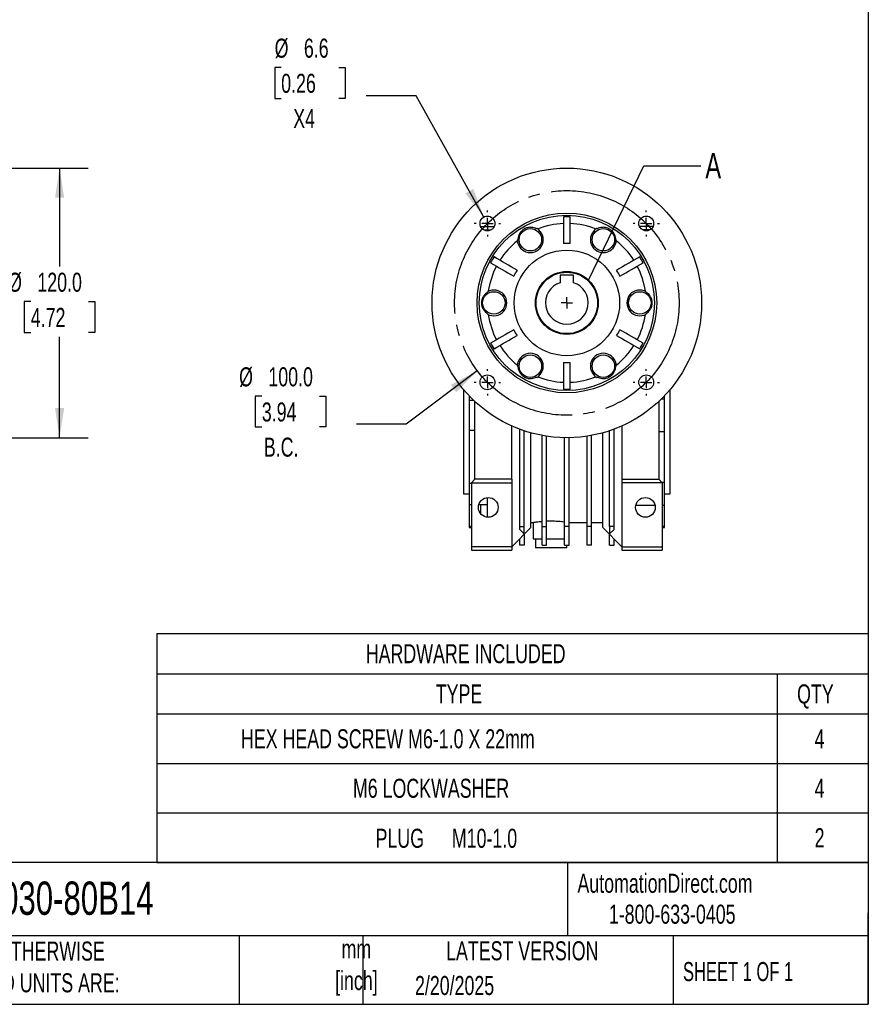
# Model space of a CAD drawing. Header units: millimetres. Extents: x 25 to 1092, y 25 to 838.
# Tile 4 of 11: x 714 to 1092, y 25 to 464. Entities that reach past the tile are written whole.
import ezdxf

# ---------------------------------------------------------------- set-up
doc = ezdxf.new("R2010")
doc.units = ezdxf.units.MM
doc.header["$LTSCALE"] = 4
doc.linetypes.add('SLD-Center', pattern=[19.05, 15.24, -1.27, 1.27, -1.27])
doc.linetypes.add('SLD-Solid', pattern=[0])
doc.layers.add('CENTER', color=40, linetype='SLD-Center')
doc.layers.add('DIMENSIONS', color=140, linetype='SLD-Solid', lineweight=25)
doc.layers.add('TEXT', color=140, linetype='SLD-Solid', lineweight=25)
doc.styles.add('SLDTEXTSTYLE0', font='TXT', dxfattribs={"width": 0.7})
doc.styles.add('SLDTEXTSTYLE1', font='TXT', dxfattribs={"width": 0.65})
doc.dimstyles.new('SLDDIMSTYLE1', dxfattribs={"dimtxt": 8.632031, "dimasz": 13.208, "dimexe": 0, "dimexo": 0.0625, "dimgap": 2.158008, "dimtad": 0, "dimtih": 1, "dimtoh": 1, "dimrnd": 1e-09, "dimzin": 4, "dimdsep": 46, "dimtxsty": 'SLDTEXTSTYLE0', "dimsah": 1, "dimcen": 0, "dimadec": 0, "dimazin": 1, "dimtfac": 1, "dimtofl": 0, "dimtmove": 0, "dimatfit": 3, "dimfxl": 0, "dimfrac": 2, "dimtolj": 1, "dimtzin": 12, "dimarcsym": 0})
doc.dimstyles.new('SLDDIMSTYLE3', dxfattribs={"dimtxt": 8.632031, "dimasz": 13.208, "dimexe": 0, "dimexo": 0.0625, "dimgap": 2.158008, "dimtad": 0, "dimtih": 1, "dimtoh": 1, "dimrnd": 1e-09, "dimzin": 4, "dimdsep": 46, "dimtxsty": 'SLDTEXTSTYLE0', "dimsah": 1, "dimcen": 0.09, "dimadec": 0, "dimazin": 1, "dimtfac": 1, "dimtofl": 0, "dimtmove": 0, "dimatfit": 3, "dimfxl": 0, "dimfrac": 2, "dimtolj": 1, "dimtzin": 12, "dimarcsym": 0})
doc.dimstyles.new('SLDDIMSTYLE5', dxfattribs={"dimtxt": 0.18, "dimasz": 13.208, "dimexe": 0, "dimexo": 0.0625, "dimgap": 0, "dimtad": 0, "dimtih": 1, "dimtoh": 1, "dimdec": 0, "dimrnd": 1e-09, "dimzin": 0, "dimdsep": 46, "dimtxsty": 'Standard', "dimblk1": 'NONE', "dimblk2": 'NONE', "dimsah": 1, "dimcen": 0.09, "dimadec": 0, "dimazin": 0, "dimtfac": 13.208, "dimtdec": 0, "dimtofl": 0, "dimtmove": 0, "dimatfit": 3, "dimldrblk": 'NONE', "dimfxl": 0, "dimfrac": 2, "dimtolj": 1, "dimtzin": 0, "dimarcsym": 0})
doc.dimstyles.new('SLDDIMSTYLE6', dxfattribs={"dimtxt": 8.632031, "dimasz": 13.208, "dimexe": 0, "dimexo": 0.0625, "dimgap": 2.158008, "dimtad": 0, "dimtih": 1, "dimtoh": 1, "dimrnd": 1e-09, "dimzin": 12, "dimdsep": 46, "dimtxsty": 'SLDTEXTSTYLE0', "dimsah": 1, "dimcen": 0, "dimadec": 0, "dimazin": 3, "dimtfac": 1, "dimtofl": 0, "dimtmove": 0, "dimatfit": 3, "dimfxl": 0, "dimfrac": 2, "dimtolj": 1, "dimtzin": 12, "dimarcsym": 0})

# ---------------------------------------------------------------- blocks, each defined once
blk = doc.blocks.new('SW_TABLEANNOTATION_0')
at = {"layer": 'TEXT', "color": 0}
for p, q in [((0, 0), (0, -17.91)), ((0, 0), (276.11, 0)), ((276.11, 0), (316.72, 0)), ((316.72, 0), (316.72, -17.91)), ((0, -17.91), (0, -35.82)), ((0, -17.91), (276.11, -17.91)), ((276.11, -17.91), (276.11, -35.82)), ((276.11, -17.91), (316.72, -17.91)), ((316.72, -17.91), (316.72, -35.82)), ((0, -35.82), (0, -57.84)), ((0, -35.82), (276.11, -35.82)), ((276.11, -35.82), (276.11, -57.84)), ((276.11, -35.82), (316.72, -35.82)), ((316.72, -35.82), (316.72, -57.84)), ((0, -57.84), (0, -79.86)), ((0, -57.84), (276.11, -57.84)), ((276.11, -57.84), (276.11, -79.86)), ((276.11, -57.84), (316.72, -57.84)), ((316.72, -57.84), (316.72, -79.86)), ((0, -79.86), (0, -101.88)), ((0, -79.86), (276.11, -79.86)), ((276.11, -79.86), (276.11, -101.88)), ((276.11, -79.86), (316.72, -79.86)), ((316.72, -79.86), (316.72, -101.88)), ((0, -101.88), (276.11, -101.88)), ((276.11, -101.88), (316.72, -101.88))]:
    blk.add_line(p, q, dxfattribs=at)
at = {"layer": 'TEXT', "color": 0, "attachment_point": 1, "style": 'SLDTEXTSTYLE0'}
for s, insert, char_height in [('HARDWARE INCLUDED', (92.97, -4.75), 8.4667), ('TYPE', (124.13, -22.66), 8.467), ('QTY', (285.01, -22.66), 8.467), ('HEX HEAD SCREW M6-1.0 X 22mm', (37.4, -42.63), 8.4667), ('4', (292.82, -42.63), 8.47), ('M6 LOCKWASHER', (87.25, -64.65), 8.4667), ('4', (292.82, -64.65), 8.47), ('PLUG', (97.33, -86.9), 8.467), ('M10-1.0', (131.3, -86.9), 8.467), ('2', (292.82, -86.67), 8.47)]:
    blk.add_mtext(s, dxfattribs=dict(at, insert=insert, char_height=char_height))
blk = doc.blocks.new('_D_9')
at = {"layer": 'DIMENSIONS'}
for p, q in [((625.29, 397.56), (744.91, 397.56)), ((732.21, 397.56), (732.21, 353.82)), ((719.38, 338.16), (716.48, 338.16)), ((716.48, 338.16), (716.48, 324.45)), ((745.03, 338.16), (747.93, 338.16)), ((747.93, 338.16), (747.93, 324.45)), ((716.48, 324.45), (719.38, 324.45)), ((747.93, 324.45), (745.03, 324.45)), ((732.21, 277.56), (732.21, 322.51)), ((625.29, 277.56), (744.91, 277.56))]:
    blk.add_line(p, q, dxfattribs=at)
for points in [[(732.21, 397.56), (730.17, 384.36), (734.24, 384.36)], [(732.21, 277.56), (734.24, 290.77), (730.17, 290.77)]]:
    blk.add_solid(points, dxfattribs=at)
at = {"layer": 'DIMENSIONS', "char_height": 8.467, "attachment_point": 1, "style": 'SLDTEXTSTYLE0'}
for s, insert in [('%%c', (709.27, 351.01)), ('120.0', (722.31, 351.01)), ('4.72', (719.38, 335.36))]:
    blk.add_mtext(s, dxfattribs=dict(at, insert=insert))
blk = doc.blocks.new('_D_12')
at = {"layer": 'DIMENSIONS'}
for p, q in [((918.17, 307.41), (886.58, 283.53)), ((822.25, 296.07), (819.35, 296.07)), ((819.35, 296.07), (819.35, 282.35)), ((847.9, 296.07), (850.79, 296.07)), ((850.79, 296.07), (850.79, 282.35)), ((819.35, 282.35), (822.25, 282.35)), ((850.79, 282.35), (847.9, 282.35)), ((886.58, 283.53), (864.35, 283.53))]:
    blk.add_line(p, q, dxfattribs=at)
blk.add_solid([(918.17, 307.41), (906.41, 301.07), (908.86, 297.83)], dxfattribs=at)
at = {"layer": 'DIMENSIONS', "char_height": 8.467, "attachment_point": 1, "style": 'SLDTEXTSTYLE0'}
for s, insert in [('%%c', (812.14, 308.91)), ('100.0', (825.17, 308.91)), ('3.94', (822.25, 293.26)), ('B.C.', (823.15, 277.61))]:
    blk.add_mtext(s, dxfattribs=dict(at, insert=insert))
blk = doc.blocks.new('_D_13')
at = {"layer": 'DIMENSIONS'}
for p, q in [((830.87, 442.34), (827.97, 442.34)), ((827.97, 442.34), (827.97, 428.62)), ((856.52, 442.34), (859.42, 442.34)), ((859.42, 442.34), (859.42, 428.62)), ((890.9, 429.8), (868.67, 429.8)), ((921.09, 375.8), (890.9, 429.8)), ((827.97, 428.62), (830.87, 428.62)), ((859.42, 428.62), (856.52, 428.62))]:
    blk.add_line(p, q, dxfattribs=at)
blk.add_solid([(921.09, 375.8), (916.42, 388.32), (912.87, 386.34)], dxfattribs=at)
at = {"layer": 'DIMENSIONS', "char_height": 8.467, "attachment_point": 1, "style": 'SLDTEXTSTYLE0'}
for s, insert in [('%%c', (827.95, 455.19)), ('6.6', (840.98, 455.19)), ('0.26', (830.87, 439.54)), ('X4', (836.24, 423.88))]:
    blk.add_mtext(s, dxfattribs=dict(at, insert=insert))
blk = doc.blocks.new('SW_CENTERMARKSYMBOL_1')
at = {"layer": 'CENTER', "color": 0}
for q in [(-2.54, 0), (0, 2.54), (0, -2.54), (2.54, 0)]:
    blk.add_line((0, 0), q, dxfattribs=at)
blk = doc.blocks.new('SW_CENTERMARKSYMBOL_2')
at = {"layer": 'CENTER', "color": 0}
for p, q in [((0, 5.08), (0, 5.84)), ((-5.08, 0), (-5.84, 0)), ((0, 0), (-2.54, 0)), ((0, 0), (0, 2.54)), ((0, 0), (0, -2.54)), ((0, 0), (2.54, 0)), ((5.08, 0), (5.84, 0)), ((0, -5.08), (0, -5.84))]:
    blk.add_line(p, q, dxfattribs=at)
blk = doc.blocks.new('SW_CENTERMARKSYMBOL_3')
at = {"layer": 'CENTER', "color": 0}
for p, q in [((0, 5.08), (0, 5.84)), ((-5.08, 0), (-5.84, 0)), ((0, 0), (-2.54, 0)), ((0, 0), (0, 2.54)), ((0, 0), (0, -2.54)), ((0, 0), (2.54, 0)), ((5.08, 0), (5.84, 0)), ((0, -5.08), (0, -5.84))]:
    blk.add_line(p, q, dxfattribs=at)
blk = doc.blocks.new('SW_CENTERMARKSYMBOL_4')
at = {"layer": 'CENTER', "color": 0}
for p, q in [((0, 5.08), (0, 5.84)), ((-5.08, 0), (-5.84, 0)), ((0, 0), (-2.54, 0)), ((0, 0), (0, 2.54)), ((0, 0), (0, -2.54)), ((0, 0), (2.54, 0)), ((5.08, 0), (5.84, 0)), ((0, -5.08), (0, -5.84))]:
    blk.add_line(p, q, dxfattribs=at)
blk = doc.blocks.new('SW_CENTERMARKSYMBOL_5')
at = {"layer": 'CENTER', "color": 0}
for p, q in [((0, 5.08), (0, 5.84)), ((-5.08, 0), (-5.84, 0)), ((0, 0), (-2.54, 0)), ((0, 0), (0, 2.54)), ((0, 0), (0, -2.54)), ((0, 0), (2.54, 0)), ((5.08, 0), (5.84, 0)), ((0, -5.08), (0, -5.84))]:
    blk.add_line(p, q, dxfattribs=at)
blk = doc.blocks.new('_None')

msp = doc.modelspace()

# ---------------------------------------------------------------- linework, layer by layer
for p, q in [((956.557, 375.903), (956.557, 375.874)), ((959.557, 375.874), (959.557, 375.903)), ((919.693, 371.564), (925.71, 371.564)), ((921.047, 370.064), (924.356, 370.064)), ((996.421, 371.564), (990.403, 371.564)), ((995.067, 370.064), (991.758, 370.064)), ((924.105, 355.434), (924.13, 355.42)), ((925.63, 358.018), (925.605, 358.032)), ((990.509, 358.032), (990.484, 358.018)), ((991.984, 355.42), (992.009, 355.434)), ((961.057, 349.864), (955.057, 349.864)), ((955.057, 349.864), (955.057, 346.578)), ((961.057, 346.578), (961.057, 349.864)), ((924.13, 319.708), (924.105, 319.694)), ((925.605, 317.096), (925.63, 317.11)), ((990.484, 317.11), (990.509, 317.096)), ((992.009, 319.694), (991.984, 319.708)), ((912.057, 299.042), (912.057, 252.564)), ((956.557, 299.254), (956.557, 299.226)), ((959.557, 299.226), (959.557, 299.254)), ((1004.057, 252.564), (1004.057, 299.042)), ((914.557, 296.239), (914.557, 294.191)), ((914.557, 294.191), (914.557, 280.938)), ((916.599, 294.191), (914.557, 294.191)), ((917.057, 259.064), (917.057, 293.758)), ((999.057, 293.758), (999.057, 259.064)), ((1001.557, 294.717), (1000.058, 294.717)), ((1001.557, 294.717), (1001.557, 296.239)), ((1001.557, 280.411), (1001.557, 294.717)), ((914.557, 280.938), (917.057, 280.938)), ((914.557, 280.938), (914.557, 257.207)), ((933.557, 259.064), (933.557, 282.794)), ((937.057, 238.009), (937.057, 281.359)), ((939.057, 238.009), (939.057, 280.652)), ((977.057, 238.009), (977.057, 280.652)), ((979.057, 238.009), (979.057, 281.359)), ((982.557, 282.794), (982.557, 259.064)), ((942.057, 237.564), (942.057, 279.737)), ((947.057, 238.009), (947.057, 278.581)), ((949.057, 238.009), (949.057, 278.243)), ((957.057, 238.009), (957.057, 277.573)), ((959.057, 238.009), (959.057, 277.573)), ((967.057, 238.009), (967.057, 278.243)), ((969.057, 238.009), (969.057, 278.581)), ((974.057, 237.564), (974.057, 279.737)), ((999.057, 280.411), (1001.557, 280.411)), ((1001.557, 257.63), (1001.557, 280.411)), ((915.557, 257.564), (917.057, 259.064)), ((933.557, 259.064), (917.057, 259.064)), ((933.557, 259.064), (933.557, 257.564)), ((982.557, 259.064), (982.557, 257.564)), ((982.557, 259.064), (999.057, 259.064)), ((999.057, 259.064), (1000.557, 257.564)), ((915.557, 257.207), (914.557, 257.207)), ((914.557, 257.207), (914.557, 247.835)), ((915.557, 257.564), (933.557, 257.564)), ((915.557, 257.564), (915.557, 229.064)), ((933.557, 257.564), (933.557, 229.064)), ((982.557, 257.564), (982.557, 229.064)), ((1000.557, 257.564), (982.557, 257.564)), ((1001.557, 257.63), (1000.491, 257.63)), ((1000.557, 257.564), (1000.557, 229.064)), ((1001.557, 247.515), (1001.557, 257.63)), ((912.057, 252.564), (914.557, 252.564)), ((922.557, 250.936), (922.557, 242.193)), ((1001.557, 252.564), (1004.057, 252.564)), ((914.557, 247.835), (915.557, 247.835)), ((914.557, 247.835), (914.557, 238.005)), ((918.844, 247.835), (922.557, 247.835)), ((919.557, 247.835), (919.557, 243.898)), ((988.761, 247.515), (997.353, 247.515)), ((1000.557, 247.515), (1001.557, 247.515)), ((1001.557, 238.079), (1001.557, 247.515)), ((915.557, 238.005), (914.557, 238.005)), ((914.557, 238.005), (914.557, 237.564)), ((914.557, 237.564), (915.557, 237.564)), ((933.557, 229.064), (942.057, 237.564)), ((937.057, 238.009), (939.057, 238.009)), ((937.057, 236.788), (937.057, 238.009)), ((937.057, 236.788), (939.057, 234.857)), ((939.057, 234.857), (939.057, 238.009)), ((942.057, 239.864), (943.057, 239.864)), ((943.057, 239.864), (943.057, 232.564)), ((947.057, 238.009), (949.057, 238.009)), ((947.057, 229.714), (947.057, 238.009)), ((949.057, 229.714), (949.057, 238.009)), ((959.057, 238.009), (957.057, 238.009)), ((957.057, 229.714), (957.057, 238.009)), ((959.057, 239.864), (967.057, 239.864)), ((959.057, 229.714), (959.057, 238.009)), ((969.057, 238.009), (967.057, 238.009)), ((967.057, 229.714), (967.057, 238.009)), ((969.057, 239.864), (974.057, 239.864)), ((969.057, 229.714), (969.057, 238.009)), ((982.557, 229.064), (974.057, 237.564)), ((979.057, 238.009), (977.057, 238.009)), ((977.057, 238.009), (977.057, 234.857)), ((977.057, 234.857), (979.057, 236.788)), ((979.057, 236.788), (979.057, 238.009)), ((1001.557, 238.079), (1000.557, 238.079)), ((1000.557, 237.564), (1001.557, 237.564)), ((1001.557, 237.564), (1001.557, 238.079)), ((937.057, 229.714), (937.057, 232.564)), ((939.057, 234.564), (939.057, 229.714)), ((943.057, 232.564), (947.057, 232.564)), ((944.057, 232.564), (944.057, 228.564)), ((949.057, 232.564), (957.057, 232.564)), ((977.057, 229.714), (977.057, 234.564)), ((979.057, 229.714), (979.057, 232.564)), ((933.557, 229.064), (915.557, 229.064)), ((915.557, 229.064), (915.557, 227.564)), ((933.557, 229.064), (933.557, 227.564)), ((939.057, 229.714), (937.057, 229.714)), ((956.917, 228.564), (944.057, 228.564)), ((947.057, 229.714), (949.057, 229.714)), ((958.057, 228.564), (956.917, 228.564)), ((957.057, 229.714), (959.057, 229.714)), ((958.057, 228.564), (958.057, 229.714)), ((969.057, 229.714), (967.057, 229.714)), ((977.057, 229.714), (979.057, 229.714)), ((982.557, 229.064), (982.557, 227.564)), ((982.557, 229.064), (1000.557, 229.064)), ((1000.557, 229.064), (1000.557, 227.564)), ((915.557, 227.564), (933.557, 227.564)), ((982.557, 227.564), (1000.557, 227.564))]:
    msp.add_line(p, q)
for centre, radius in [((958.057, 337.564), 60), ((958.057, 337.564), 40), ((958.057, 337.564), 38.99), ((922.702, 372.92), 3.3), ((993.412, 372.92), 3.3), ((941.807, 365.71), 5), ((974.307, 365.71), 5), ((958.057, 337.564), 23.5), ((958.057, 337.564), 14), ((925.557, 337.564), 5), ((990.557, 337.564), 5), ((941.807, 309.418), 5), ((974.307, 309.418), 5), ((922.702, 302.209), 3.3), ((993.412, 302.209), 3.3), ((923.057, 246.564), 4.4), ((993.057, 246.564), 4.4)]:
    msp.add_circle(centre, radius)
for centre, radius, start, end in [((958.057, 337.564), 35.35, 92.43195, 111.55056), ((958.057, 337.564), 38.368, 87.75942, 92.24058), ((958.057, 337.564), 38.339, 87.75777, 92.24223), ((958.057, 337.564), 35.35, 68.44944, 87.56805), ((941.807, 365.71), 5.75, 180.12343, 59.87657), ((958.057, 337.564), 35.714, 111.97505, 112.48862), ((974.307, 365.71), 5.75, 120.12343, 359.87657), ((958.057, 337.564), 35.714, 67.51138, 68.02495), ((958.057, 337.564), 35.35, 128.44944, 147.56805), ((958.057, 337.564), 35.714, 127.51138, 128.02495), ((958.057, 337.564), 26.5, 86.75511, 93.24489), ((958.057, 337.564), 35.714, 51.97505, 52.48862), ((958.057, 337.564), 35.35, 32.43195, 51.55056), ((958.057, 337.564), 38.368, 147.75942, 152.24058), ((958.057, 337.564), 38.339, 147.75777, 152.24223), ((958.057, 337.564), 38.339, 27.75777, 32.24223), ((958.057, 337.564), 38.368, 27.75942, 32.24058), ((958.057, 337.564), 35.35, 152.43195, 171.55056), ((958.057, 337.564), 26.5, 146.75511, 153.24489), ((958.057, 337.564), 26.5, 26.75511, 33.24489), ((958.057, 337.564), 35.35, 8.44944, 27.56805), ((958.057, 337.564), 9.5, 108.40848, 71.59152), ((958.057, 337.564), 35.714, 171.97505, 172.48862), ((925.557, 337.564), 5.75, 240.12343, 119.87657), ((990.557, 337.564), 5.75, 60.12343, 299.87657), ((958.057, 337.564), 35.714, 7.51138, 8.02495), ((958.057, 337.564), 35.714, 187.51138, 188.02495), ((958.057, 337.564), 35.35, 188.44944, 207.56805), ((958.057, 337.564), 35.35, 332.43195, 351.55056), ((958.057, 337.564), 35.714, 351.97505, 352.48862), ((958.057, 337.564), 26.5, 206.75511, 213.24489), ((958.057, 337.564), 26.5, 326.75511, 333.24489), ((958.057, 337.564), 38.368, 207.75942, 212.24058), ((958.057, 337.564), 38.339, 207.75777, 212.24223), ((958.057, 337.564), 35.35, 212.43195, 231.55056), ((958.057, 337.564), 35.35, 308.44944, 327.56805), ((958.057, 337.564), 38.339, 327.75777, 332.24223), ((958.057, 337.564), 38.368, 327.75942, 332.24058), ((941.807, 309.418), 5.75, 300.12343, 179.87657), ((974.307, 309.418), 5.75, 0.12343, 239.87657), ((958.057, 337.564), 35.714, 231.97505, 232.48862), ((958.057, 337.564), 26.5, 266.75511, 273.24489), ((958.057, 337.564), 35.714, 307.51138, 308.02495), ((958.057, 337.564), 35.714, 247.51138, 248.02495), ((958.057, 337.564), 35.35, 248.44944, 267.56805), ((958.057, 337.564), 35.35, 272.43195, 291.55056), ((958.057, 337.564), 35.714, 291.97505, 292.48862), ((958.057, 337.564), 38.339, 267.75777, 272.24223), ((958.057, 337.564), 38.368, 267.75942, 272.24058)]:
    msp.add_arc(centre, radius, start, end)
for points in [[(956.557, 375.874), (956.557, 371.924), (956.557, 367.973), (956.557, 364.022)], [(959.557, 364.022), (959.557, 367.973), (959.557, 371.924), (959.557, 375.874)], [(924.13, 355.42), (927.551, 353.445), (930.972, 351.47), (934.394, 349.494)], [(935.894, 352.092), (932.472, 354.068), (929.051, 356.043), (925.63, 358.018)], [(990.484, 358.018), (987.063, 356.043), (983.642, 354.068), (980.22, 352.092)], [(981.72, 349.494), (985.142, 351.47), (988.563, 353.445), (991.984, 355.42)], [(934.394, 325.635), (930.972, 323.659), (927.551, 321.684), (924.13, 319.708)], [(991.984, 319.708), (988.563, 321.684), (985.142, 323.659), (981.72, 325.635)], [(925.63, 317.11), (929.051, 319.085), (932.472, 321.061), (935.894, 323.036)], [(980.22, 323.036), (983.642, 321.061), (987.063, 319.085), (990.484, 317.11)], [(956.557, 311.107), (956.557, 307.155), (956.557, 303.205), (956.557, 299.254)], [(959.557, 299.254), (959.557, 303.205), (959.557, 307.155), (959.557, 311.107)]]:
    msp.add_open_spline(points, degree=3)
for points, knots in [([(944.396, 370.562), (944.123, 370.709), (943.824, 370.839), (943.161, 371.052), (942.797, 371.137), (942.169, 371.202), (941.945, 371.213), (941.471, 371.205), (941.22, 371.186), (940.672, 371.099), (940.371, 371.03), (939.896, 370.87), (939.732, 370.807), (939.407, 370.662), (939.245, 370.58), (938.921, 370.396), (938.767, 370.297), (938.475, 370.089), (938.335, 369.979), (937.955, 369.65), (937.74, 369.424), (937.382, 368.989), (937.235, 368.778), (936.983, 368.363), (936.88, 368.164), (936.62, 367.586), (936.508, 367.225), (936.357, 366.533), (936.32, 366.206), (936.31, 365.894)], [0, 0, 0, 0, 0.125, 0.125, 0.25, 0.25, 0.3125, 0.3125, 0.375, 0.375, 0.4375, 0.4375, 0.46875, 0.46875, 0.5, 0.5, 0.53125, 0.53125, 0.5625, 0.5625, 0.625, 0.625, 0.6875, 0.6875, 0.75, 0.75, 0.875, 0.875, 1, 1, 1, 1]), ([(979.804, 365.894), (979.794, 366.204), (979.757, 366.527), (979.61, 367.208), (979.502, 367.566), (979.244, 368.143), (979.142, 368.342), (978.898, 368.749), (978.755, 368.957), (978.406, 369.388), (978.196, 369.614), (977.82, 369.945), (977.683, 370.056), (977.395, 370.265), (977.244, 370.364), (976.922, 370.552), (976.76, 370.636), (976.433, 370.786), (976.268, 370.851), (975.793, 371.016), (975.49, 371.089), (974.934, 371.181), (974.678, 371.203), (974.193, 371.214), (973.969, 371.204), (973.338, 371.141), (972.969, 371.057), (972.295, 370.841), (971.993, 370.71), (971.718, 370.562)], [0, 0, 0, 0, 0.125, 0.125, 0.25, 0.25, 0.3125, 0.3125, 0.375, 0.375, 0.4375, 0.4375, 0.46875, 0.46875, 0.5, 0.5, 0.53125, 0.53125, 0.5625, 0.5625, 0.625, 0.625, 0.6875, 0.6875, 0.75, 0.75, 0.875, 0.875, 1, 1, 1, 1]), ([(922.649, 342.233), (922.385, 342.068), (922.122, 341.874), (921.604, 341.405), (921.348, 341.13), (920.976, 340.616), (920.854, 340.427), (920.623, 340.005), (920.511, 339.771), (920.363, 339.379), (920.317, 339.241), (920.232, 338.948), (920.193, 338.79), (920.128, 338.462), (920.102, 338.291), (920.066, 337.933), (920.057, 337.749), (920.057, 337.377), (920.066, 337.196), (920.102, 336.841), (920.128, 336.666), (920.225, 336.176), (920.314, 335.88), (920.512, 335.357), (920.621, 335.126), (920.853, 334.704), (920.974, 334.516), (921.343, 334.004), (921.599, 333.729), (922.121, 333.255), (922.385, 333.06), (922.649, 332.896)], [0, 0, 0, 0, 0.125, 0.125, 0.25, 0.25, 0.3125, 0.3125, 0.375, 0.375, 0.40625, 0.40625, 0.4375, 0.4375, 0.46875, 0.46875, 0.5, 0.5, 0.53125, 0.53125, 0.5625, 0.5625, 0.625, 0.625, 0.6875, 0.6875, 0.75, 0.75, 0.875, 0.875, 1, 1, 1, 1]), ([(993.465, 332.896), (993.729, 333.06), (993.991, 333.254), (994.51, 333.724), (994.766, 333.998), (995.138, 334.513), (995.26, 334.702), (995.491, 335.123), (995.603, 335.358), (995.751, 335.75), (995.797, 335.888), (995.882, 336.181), (995.921, 336.338), (995.986, 336.667), (996.012, 336.837), (996.048, 337.196), (996.057, 337.38), (996.057, 337.751), (996.048, 337.933), (996.012, 338.288), (995.986, 338.462), (995.889, 338.953), (995.8, 339.248), (995.602, 339.772), (995.493, 340.003), (995.261, 340.424), (995.14, 340.613), (994.77, 341.124), (994.514, 341.4), (993.993, 341.873), (993.729, 342.068), (993.465, 342.233)], [0, 0, 0, 0, 0.125, 0.125, 0.25, 0.25, 0.3125, 0.3125, 0.375, 0.375, 0.40625, 0.40625, 0.4375, 0.4375, 0.46875, 0.46875, 0.5, 0.5, 0.53125, 0.53125, 0.5625, 0.5625, 0.625, 0.625, 0.6875, 0.6875, 0.75, 0.75, 0.875, 0.875, 1, 1, 1, 1]), ([(936.31, 309.235), (936.32, 308.925), (936.357, 308.601), (936.504, 307.92), (936.612, 307.563), (936.87, 306.986), (936.972, 306.786), (937.216, 306.38), (937.359, 306.172), (937.708, 305.741), (937.918, 305.515), (938.294, 305.184), (938.431, 305.073), (938.719, 304.864), (938.87, 304.764), (939.192, 304.576), (939.354, 304.492), (939.681, 304.343), (939.846, 304.277), (940.321, 304.112), (940.624, 304.04), (941.18, 303.947), (941.436, 303.926), (941.921, 303.914), (942.145, 303.925), (942.776, 303.988), (943.145, 304.072), (943.819, 304.288), (944.121, 304.419), (944.396, 304.566)], [0, 0, 0, 0, 0.125, 0.125, 0.25, 0.25, 0.3125, 0.3125, 0.375, 0.375, 0.4375, 0.4375, 0.46875, 0.46875, 0.5, 0.5, 0.53125, 0.53125, 0.5625, 0.5625, 0.625, 0.625, 0.6875, 0.6875, 0.75, 0.75, 0.875, 0.875, 1, 1, 1, 1]), ([(971.718, 304.566), (971.991, 304.42), (972.29, 304.29), (972.953, 304.076), (973.317, 303.992), (973.945, 303.926), (974.169, 303.915), (974.643, 303.924), (974.894, 303.943), (975.442, 304.03), (975.743, 304.099), (976.218, 304.258), (976.382, 304.322), (976.707, 304.467), (976.869, 304.548), (977.193, 304.733), (977.347, 304.831), (977.639, 305.039), (977.779, 305.149), (978.159, 305.479), (978.374, 305.705), (978.732, 306.14), (978.879, 306.351), (979.131, 306.765), (979.234, 306.964), (979.494, 307.542), (979.606, 307.904), (979.757, 308.596), (979.793, 308.922), (979.804, 309.235)], [0, 0, 0, 0, 0.125, 0.125, 0.25, 0.25, 0.3125, 0.3125, 0.375, 0.375, 0.4375, 0.4375, 0.46875, 0.46875, 0.5, 0.5, 0.53125, 0.53125, 0.5625, 0.5625, 0.625, 0.625, 0.6875, 0.6875, 0.75, 0.75, 0.875, 0.875, 1, 1, 1, 1]), ([(943.057, 239.864), (943.078, 239.868), (943.121, 239.875), (943.464, 239.932), (944.006, 240.016), (944.742, 240.121), (945.672, 240.234), (946.456, 240.321), (946.959, 240.36), (947.057, 240.367)], [0, 0, 0, 0, 0.157412, 0.3194277, 0.4768288, 0.6387213, 0.7974744, 0.9607721, 1, 1, 1, 1]), ([(949.057, 240.495), (949.123, 240.499), (949.608, 240.525), (950.581, 240.542), (951.916, 240.539), (953.239, 240.495), (954.487, 240.42), (955.642, 240.321), (956.51, 240.228), (956.927, 240.174), (957.057, 240.157)], [0, 0, 0, 0, 0.0237209, 0.1734625, 0.327639, 0.4758775, 0.6283777, 0.7773789, 0.9305962, 1, 1, 1, 1])]:
    msp.add_open_spline(points, degree=3, knots=knots)
at = {"layer": 'CENTER', "linetype": 'SLD-Center'}
msp.add_circle((958.057, 337.564), 50, dxfattribs=at)
at = {"layer": 'TEXT'}
for p, q in [((1092.2, 838.2), (1092.2, 25.4)), ((1092.2, 88.504), (25.4, 88.504)), ((958.302, 88.504), (958.302, 55.88)), ((1092.2, 25.4), (1092.2, 66.04)), ((1092.2, 55.88), (25.4, 55.88)), ((812.097, 55.88), (812.097, 25.4)), ((867.248, 55.88), (867.248, 25.4)), ((1005.395, 55.88), (1005.395, 25.4)), ((25.4, 25.4), (1092.2, 25.4))]:
    msp.add_line(p, q, dxfattribs=at)
msp.add_circle((958.057, 337.564), 13.663, dxfattribs=at)

# ---------------------------------------------------------------- block references
at = {"layer": 'CENTER'}
for name, p in [('SW_CENTERMARKSYMBOL_2', (922.702, 372.92)), ('SW_CENTERMARKSYMBOL_5', (993.412, 372.92)), ('SW_CENTERMARKSYMBOL_1', (958.057, 337.564)), ('SW_CENTERMARKSYMBOL_3', (922.702, 302.209)), ('SW_CENTERMARKSYMBOL_4', (993.412, 302.209))]:
    msp.add_blockref(name, p, dxfattribs=at)
at = {"layer": 'TEXT'}
msp.add_blockref('SW_TABLEANNOTATION_0', (775.567, 190.435), dxfattribs=at)

# ---------------------------------------------------------------- texts
for s, insert, char_height, attachment_point, style in [('A', (1019.719, 404.277), 11.289, 1, 'SLDTEXTSTYLE0'), ('AutomationDirect.com', (962.78, 83.506), 8.46667, 1, 'SLDTEXTSTYLE0'), ('WGA-50M-030-80B14', (636.831, 80.043), 14.81667, 1, 'SLDTEXTSTYLE0'), ('1-800-633-0405', (976.766, 69.748), 8.46667, 1, 'SLDTEXTSTYLE0'), ('UNLESS OTHERWISE ^JSPECIFIED UNITS ARE:', (670.432, 53.324), 8.46667, 1, 'SLDTEXTSTYLE0'), ('LATEST VERSION', (938.209, 53.456), 8.46667, 2, 'SLDTEXTSTYLE0'), ('mm^J[inch]', (864.34, 54.316), 8.4667, 2, 'SLDTEXTSTYLE0'), ('SHEET 1 OF 1', (1009.765, 44.206), 8.46667, 1, 'SLDTEXTSTYLE1'), ('2/20/2025', (890.451, 38.012), 8.4667, 1, 'SLDTEXTSTYLE0')]:
    msp.add_mtext(s, dxfattribs=dict(at, insert=insert, char_height=char_height, attachment_point=attachment_point, style=style))

# ---------------------------------------------------------------- dimensions: what is measured, and where the dimension line sits
at = {"layer": 'DIMENSIONS'}
for p1, p2, text, dimstyle, picture, middle in [((924.312, 370.039), (921.091, 375.8), '<>\\PX4', 'SLDDIMSTYLE6', '_D_13', (843.698, 434.265)), ((997.943, 367.715), (918.171, 307.413), '<>\\PB.C.', 'SLDDIMSTYLE1', '_D_12', (835.071, 287.992))]:
    dim = msp.add_diameter_dim_2p(p1=p1, p2=p2, text=text, dimstyle=dimstyle, dxfattribs=at)
    dim.commit()
    dim.dimension.update_dxf_attribs({"geometry": picture, "text_midpoint": middle, "dimtype": 163})
dim = msp.add_linear_dim(base=(732.207, 277.564), p1=(620.207, 397.564), p2=(620.207, 277.564), angle=90, text='%%c<>', dimstyle='SLDDIMSTYLE3', dxfattribs=at)
dim.commit()
dim.dimension.update_dxf_attribs({"geometry": '_D_9', "text_midpoint": (732.207, 338.165), "dimtype": 160})

# ---------------------------------------------------------------- leaders
at = {"layer": 'TEXT', "has_arrowhead": 0}
msp.add_leader([(967.604, 347.338), (992.319, 398.643), (1017.719, 398.643)], dimstyle='SLDDIMSTYLE5', dxfattribs=at)

doc.saveas('drawing.dxf')
